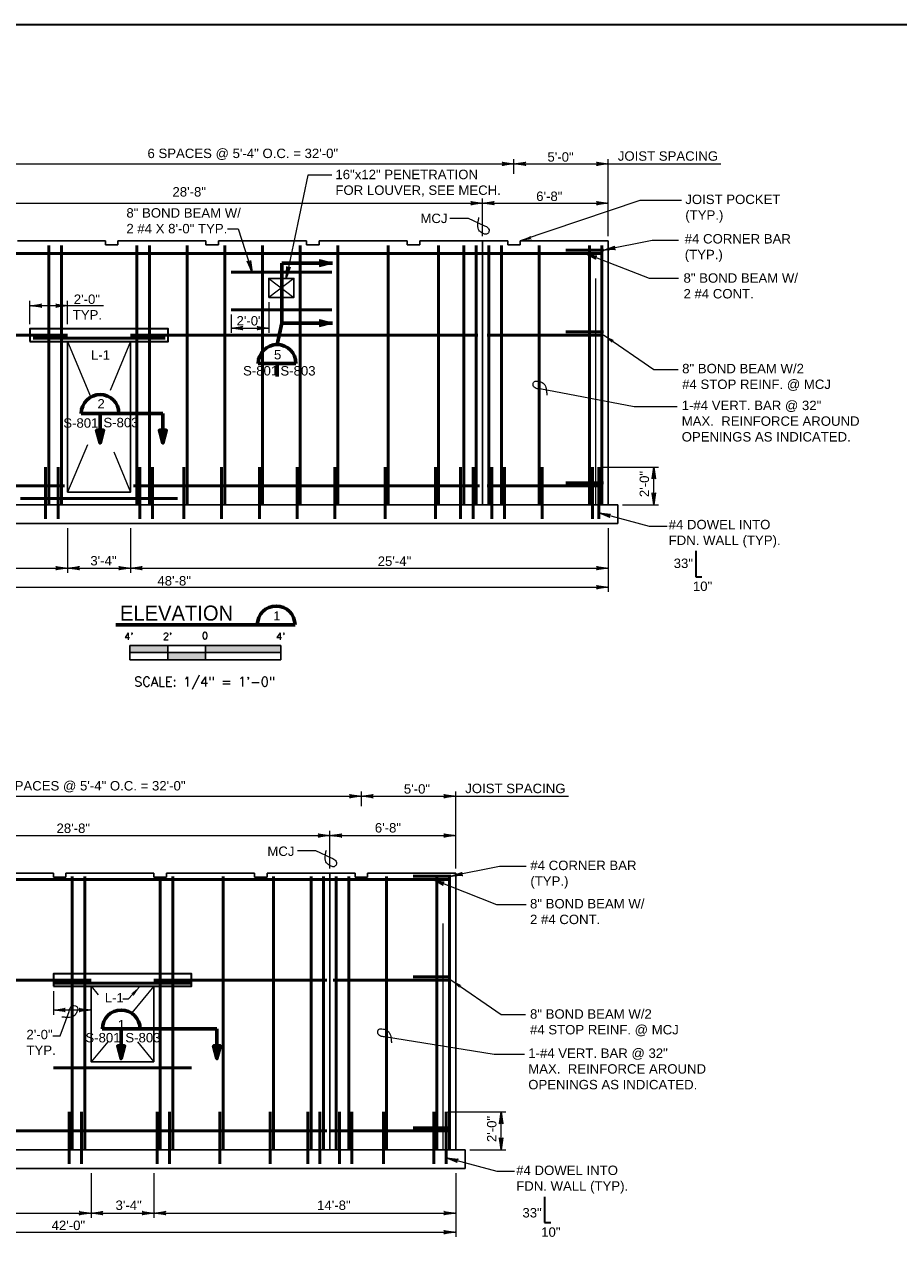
# Model space of a CAD drawing. Extents: x -1003 to 917, y -641 to 703.
# Tile 3 of 5: x -496 to 60, y -73 to 703. Entities that reach past the tile are written whole.
import ezdxf
from ezdxf.enums import TextEntityAlignment as Align

# ---------------------------------------------------------------- set-up
doc = ezdxf.new("R2010")
doc.units = 0
doc.header["$MEASUREMENT"] = 0
doc.linetypes.add('ACAD_ISO02W100', pattern=[180, 144, -36])
for name, color, linetype, lineweight in [('Level 1', 7, 'Continuous', 18), ('Level 15', 7, 'Continuous', 18), ('Level 16', 7, 'Continuous', 18), ('Level 40', 7, 'Continuous', 18), ('Level 45', 7, 'Continuous', 18), ('Level 46', 7, 'Continuous', 18), ('Level 5', 7, 'Continuous', 18), ('Level 50', 7, 'Continuous', 18)]:
    doc.layers.add(name, color=color, linetype=linetype, lineweight=lineweight)
doc.styles.add('NOTES', font='romans.shx')
doc.styles.add('Style-font002', font='font002.shx')

# ---------------------------------------------------------------- blocks, each defined once
blk = doc.blocks.new('SARROW')
at = {"layer": 'Level 40', "color": 2, "linetype": 'Continuous', "lineweight": 60, "flags": 128}
blk.add_lwpolyline([(0, 0), (-5.32, 1.42), (-5.32, -1.45), (0, 0), (-5.27, 1.32), (-5.28, -1.35), (-0.24, 0), (-5.17, 1.19), (-5.22, -1.22), (-0.49, 0), (-5.03, 1.03), (-5.09, -1.06), (-0.78, -0.02), (-4.9, 0.89), (-4.93, -0.9), (-1.11, -0.03), (-4.77, 0.73), (-4.84, -0.78), (-1.51, -0.05), (-4.61, 0.56), (-4.69, -0.62), (-1.97, -0.05), (-4.44, 0.36), (-4.56, -0.43), (-2.4, -0.06), (-4.27, 0.18), (-4.41, -0.3), (-2.85, -0.08), (-4.19, 0.02), (-4.28, -0.19), (-3.61, -0.09)], dxfattribs=at)
blk = doc.blocks.new('LARROW_1')
at = {"layer": 'Level 46', "linetype": 'Continuous', "lineweight": 18}
blk.add_hatch(color=1, dxfattribs=at).paths.add_polyline_path([(-4.92, -0.71), (-4.77, -0.59), (-4.55, -0.38), (-4.44, -0.19), (-4.42, 0), (-4.46, 0.21), (-4.57, 0.41), (-4.79, 0.61), (-4.93, 0.71), (0, 0)])
blk = doc.blocks.new('SQUIG')
at = {"layer": 'Level 46', "color": 1, "linetype": 'Continuous', "lineweight": 18}
blk.add_open_spline([(0, 0), (0.27, 0.05), (0.52, 0.06), (0.79, 0.07), (1.09, 0.07), (1.37, 0.05), (1.67, -0.02), (1.97, -0.08), (2.22, -0.21), (2.48, -0.4), (2.73, -0.58), (2.88, -0.83), (2.98, -1.08), (3.12, -1.45), (3.22, -1.81), (3.03, -2.28), (2.86, -2.72), (2.53, -2.94), (2.19, -3.02), (1.79, -3.11), (1.37, -3.14), (0.93, -3.1), (0.4, -3.06), (-0.06, -3), (-0.55, -2.83), (-0.82, -2.74), (-1.05, -2.61), (-1.26, -2.42), (-1.58, -2.14), (-1.84, -1.82), (-2.05, -1.46), (-2.23, -1.17), (-2.41, -0.87), (-2.52, -0.54), (-2.63, -0.16), (-2.74, 0.21), (-2.84, 0.59), (-2.98, 1.08), (-3.13, 1.58), (-3.22, 2.09)], degree=3, knots=[0, 0, 0, 0, 0.055452, 0.055452, 0.055452, 0.116751, 0.116751, 0.116751, 0.179846, 0.179846, 0.179846, 0.23874, 0.23874, 0.23874, 0.322672, 0.322672, 0.322672, 0.401005, 0.401005, 0.401005, 0.489164, 0.489164, 0.489164, 0.593709, 0.593709, 0.593709, 0.651097, 0.651097, 0.651097, 0.737788, 0.737788, 0.737788, 0.810321, 0.810321, 0.810321, 0.891923, 0.891923, 0.891923, 1, 1, 1, 1], dxfattribs=at)
blk = doc.blocks.new('LARROW')
at = {"color": 0, "linetype": 'ByBlock', "lineweight": -2, "flags": 128}
blk.add_lwpolyline([(-4.93, 0.71), (0, 0), (-4.92, -0.71), (-4.77, -0.59), (-4.55, -0.38), (-4.44, -0.19), (-4.42, 0), (-4.46, 0.21), (-4.57, 0.41), (-4.79, 0.61), (-4.93, 0.71), (-0.15, 0.01), (-4.76, -0.67), (-4.62, -0.56), (-4.39, -0.34), (-4.32, -0.06), (-4.37, 0.22), (-4.5, 0.41), (-4.67, 0.57), (-4.78, 0.65), (-0.41, 0.01), (-4.56, -0.59), (-4.41, -0.49), (-4.33, -0.37), (-4.25, -0.21), (-4.21, 0.01), (-4.23, 0.19), (-4.32, 0.33), (-4.5, 0.44), (-4.61, 0.58), (-0.71, 0.01), (-4.33, -0.5), (-4.17, -0.3), (-4.12, -0.06), (-4.14, 0.22), (-4.45, 0.51), (-1.05, 0.02), (-4.12, -0.41), (-4.07, -0.26), (-3.98, -0.04), (-4.04, 0.21), (-4.28, 0.43), (-1.36, 0.02), (-4.01, -0.31), (-3.92, -0.14), (-3.88, 0.04), (-4.07, 0.33), (-1.73, 0.02), (-3.85, -0.24), (-3.79, -0.11), (-3.77, 0.04), (-3.92, 0.25), (-2.17, 0.02), (-3.71, -0.15), (-3.67, 0.05), (-3.81, 0.17), (-2.53, 0.02), (-3.61, -0.09), (-3.63, 0.1), (-2.9, 0.02), (-3.57, -0.03), (-3.59, 0.03), (-3.36, 0.03)], dxfattribs=at)
blk = doc.blocks.new('LARROW_2')
at = {"layer": 'Level 46', "color": 1, "linetype": 'Continuous', "lineweight": 18, "flags": 128}
blk.add_lwpolyline([(-4.93, 0.71), (0, 0), (-4.92, -0.71), (-4.77, -0.59), (-4.55, -0.38), (-4.44, -0.19), (-4.42, 0), (-4.46, 0.21), (-4.57, 0.41), (-4.79, 0.61), (-4.93, 0.71), (-0.15, 0.01), (-4.76, -0.67), (-4.62, -0.56), (-4.39, -0.34), (-4.32, -0.06), (-4.37, 0.22), (-4.5, 0.41), (-4.67, 0.57), (-4.78, 0.65), (-0.41, 0.01), (-4.56, -0.59), (-4.41, -0.49), (-4.33, -0.37), (-4.25, -0.21), (-4.21, 0.01), (-4.23, 0.19), (-4.32, 0.33), (-4.5, 0.44), (-4.61, 0.58), (-0.71, 0.01), (-4.33, -0.5), (-4.17, -0.3), (-4.12, -0.06), (-4.14, 0.22), (-4.45, 0.51), (-1.05, 0.02), (-4.12, -0.41), (-4.07, -0.26), (-3.98, -0.04), (-4.04, 0.21), (-4.28, 0.43), (-1.36, 0.02), (-4.01, -0.31), (-3.92, -0.14), (-3.88, 0.04), (-4.07, 0.33), (-1.73, 0.02), (-3.85, -0.24), (-3.79, -0.11), (-3.77, 0.04), (-3.92, 0.25), (-2.17, 0.02), (-3.71, -0.15), (-3.67, 0.05), (-3.81, 0.17), (-2.53, 0.02), (-3.61, -0.09), (-3.63, 0.1), (-2.9, 0.02), (-3.57, -0.03), (-3.59, 0.03), (-3.36, 0.03)], dxfattribs=at)
blk = doc.blocks.new('LARROW_3')
at = {"layer": 'Level 46', "color": 1, "linetype": 'Continuous', "lineweight": 18, "flags": 128}
blk.add_lwpolyline([(-4.93, 0.71), (0, 0), (-4.92, -0.71), (-4.77, -0.59), (-4.55, -0.38), (-4.44, -0.19), (-4.42, 0), (-4.46, 0.21), (-4.57, 0.41), (-4.79, 0.61), (-4.93, 0.71), (-0.15, 0.01), (-4.76, -0.67), (-4.62, -0.56), (-4.39, -0.34), (-4.32, -0.06), (-4.37, 0.22), (-4.5, 0.41), (-4.67, 0.57), (-4.78, 0.65), (-0.41, 0.01), (-4.56, -0.59), (-4.41, -0.49), (-4.33, -0.37), (-4.25, -0.21), (-4.21, 0.01), (-4.23, 0.19), (-4.32, 0.33), (-4.5, 0.44), (-4.61, 0.58), (-0.71, 0.01), (-4.33, -0.5), (-4.17, -0.3), (-4.12, -0.06), (-4.14, 0.22), (-4.45, 0.51), (-1.05, 0.02), (-4.12, -0.41), (-4.07, -0.26), (-3.98, -0.04), (-4.04, 0.21), (-4.28, 0.43), (-1.36, 0.02), (-4.01, -0.31), (-3.92, -0.14), (-3.88, 0.04), (-4.07, 0.33), (-1.73, 0.02), (-3.85, -0.24), (-3.79, -0.11), (-3.77, 0.04), (-3.92, 0.25), (-2.17, 0.02), (-3.71, -0.15), (-3.67, 0.05), (-3.81, 0.17), (-2.53, 0.02), (-3.61, -0.09), (-3.63, 0.1), (-2.9, 0.02), (-3.57, -0.03), (-3.59, 0.03), (-3.36, 0.03)], dxfattribs=at)
blk = doc.blocks.new('S0014B')
for p, q in [((1, 0.002), (-1, 0.002)), ((-1, -0.185), (-1, 0.002)), ((-0.5, -0.185), (-0.5, 0)), ((0, -0.185), (0, 0)), ((1, 0.002), (1, -0.185)), ((1, -0.092), (-1, -0.092)), ((1, -0.185), (-1, -0.185))]:
    blk.add_line(p, q)
at = {"extrusion": (0, 0, -1)}
for points in [[(1, 0.002), (1, -0.092), (0.5, 0), (0.5, -0.092)], [(0, 0), (0, -0.092), (-1, 0.002), (-1, -0.092)], [(0.5, -0.092), (0.5, -0.185), (0, -0.092), (0, -0.185)]]:
    blk.add_solid(points, dxfattribs=at)
at = {"lineweight": 18, "style": 'NOTES'}
for s, p in [("4'", (-1.017, 0.125)), ("2'", (-0.502, 0.125)), ('0', (-0.007, 0.134)), ("4'", (0.997, 0.125))]:
    blk.add_text(s, height=0.0938, dxfattribs=at).set_placement(p, align=Align.MIDDLE_CENTER)
at = {"lineweight": 25, "style": 'NOTES'}
blk.add_text('SCALE: 1/4" = 1\'-0"', height=0.125, dxfattribs=at).set_placement((-0.009, -0.477), align=Align.MIDDLE_CENTER)

msp = doc.modelspace()

# ---------------------------------------------------------------- linework, layer by layer
at = {"layer": 'Level 1', "color": 3, "linetype": 'Continuous', "lineweight": 35}
msp.add_3dface([(-1002.62, 703.46), (917.4, 703.46), (917.4, -640.56), (-1002.62, -640.56)], dxfattribs=at)
at = {"layer": 'Level 15', "color": 7, "linetype": 'Continuous', "lineweight": 25}
for p, q in [((-444.33, 565.71), (-444.33, 563.21)), ((-444.33, 563.21), (-436.33, 563.21)), ((-436.33, 563.21), (-436.33, 565.71)), ((-380.33, 565.71), (-380.33, 563.21)), ((-380.33, 563.21), (-372.33, 563.21)), ((-372.33, 563.21), (-372.33, 565.71)), ((-316.33, 565.71), (-316.33, 563.21)), ((-316.33, 563.21), (-308.33, 563.21)), ((-308.33, 563.21), (-308.33, 565.71)), ((-252.33, 565.71), (-252.33, 563.21)), ((-252.33, 563.21), (-244.33, 563.21)), ((-244.33, 563.21), (-244.33, 565.71)), ((-204.33, 565.71), (-204.33, 397.71)), ((-188.33, 565.71), (-188.33, 563.21)), ((-188.33, 563.21), (-180.33, 563.21)), ((-180.33, 563.21), (-180.33, 565.71)), ((-124.33, 565.71), (-180.33, 565.71)), ((-124.33, 397.71), (-124.33, 565.71)), ((-714.33, 397.71), (-118.33, 397.71)), ((-118.33, 397.71), (-118.33, 385.71)), ((-714.33, 385.71), (-118.33, 385.71)), ((-477.43, 163.17), (-477.43, 160.67)), ((-469.43, 160.67), (-469.43, 163.17)), ((-413.43, 163.17), (-413.43, 160.67)), ((-405.43, 160.67), (-405.43, 163.17)), ((-349.43, 163.17), (-349.43, 160.67)), ((-341.43, 160.67), (-341.43, 163.17)), ((-301.43, 163.17), (-301.43, -12.83)), ((-285.43, 163.17), (-285.43, 160.67)), ((-277.43, 160.67), (-277.43, 163.17)), ((-221.43, 163.17), (-277.43, 163.17)), ((-221.43, -12.83), (-221.43, 163.17)), ((-477.43, 160.67), (-469.43, 160.67)), ((-413.43, 160.67), (-405.43, 160.67)), ((-349.43, 160.67), (-341.43, 160.67)), ((-285.43, 160.67), (-277.43, 160.67)), ((-731.43, -12.83), (-215.43, -12.83)), ((-215.43, -24.83), (-215.43, -12.83)), ((-731.43, -24.83), (-215.43, -24.83))]:
    msp.add_line(p, q, dxfattribs=at)
at = {"layer": 'Level 15', "color": 4, "linetype": 'Continuous', "lineweight": 50}
for p, q in [((-127.33, 559.72), (-151.33, 559.72)), ((-704.33, 557.71), (-128.33, 557.71)), ((-207.33, 505.71), (-428.33, 505.71)), ((-201.33, 505.72), (-128.33, 505.72)), ((-127.33, 507.72), (-151.33, 507.72)), ((-127.33, 411.72), (-151.33, 411.72)), ((-201.33, 409.72), (-128.33, 409.72)), ((-721.43, 159.16), (-225.43, 159.16)), ((-224.43, 161.18), (-248.43, 161.18)), ((-453.43, 95.18), (-581.43, 95.18)), ((-389.43, 93.18), (-477.43, 93.18)), ((-389.43, 95.18), (-413.43, 95.18)), ((-303.43, 95.18), (-397.43, 95.18)), ((-299.43, 95.18), (-225.43, 95.18)), ((-224.43, 97.18), (-248.43, 97.18)), ((-389.43, 39.18), (-477.43, 39.18)), ((-224.43, 1.18), (-248.43, 1.18)), ((-303.43, -0.82), (-645.43, -0.82)), ((-301.43, -0.82), (-225.43, -0.82))]:
    msp.add_line(p, q, dxfattribs=at)
at = {"layer": 'Level 15', "color": 7, "linetype": 'ACAD_ISO02W100', "lineweight": 18}
for p, q in [((-132.33, 397.71), (-132.33, 565.71)), ((-229.43, -12.83), (-229.43, 163.17))]:
    msp.add_line(p, q, dxfattribs=at)
at = {"layer": 'Level 15', "color": 7, "linetype": 'Continuous', "lineweight": 25, "flags": 128}
for points in [[(-444.33, 565.71), (-500.33, 565.71)], [(-380.33, 565.71), (-436.33, 565.71)], [(-316.33, 565.71), (-372.33, 565.71)], [(-252.33, 565.71), (-308.33, 565.71)], [(-188.33, 565.71), (-244.33, 565.71)], [(-477.43, 163.17), (-533.43, 163.17)], [(-413.43, 163.17), (-469.43, 163.17)], [(-349.43, 163.17), (-405.43, 163.17)], [(-285.43, 163.17), (-341.43, 163.17)]]:
    msp.add_lwpolyline(points, dxfattribs=at)
at = {"layer": 'Level 15', "color": 7, "linetype": 'Continuous', "lineweight": 35}
for points in [[(-492.33, 501.71), (-404.33, 501.71), (-404.33, 509.71), (-492.33, 509.71)], [(-477.43, 91.17), (-389.43, 91.17), (-389.43, 99.17), (-477.43, 99.17)]]:
    msp.add_3dface(points, dxfattribs=at)
at = {"layer": 'Level 16', "color": 2, "linetype": 'Continuous', "lineweight": 18}
for p, q in [((-340.33, 541.71), (-324.33, 529.71)), ((-324.33, 541.71), (-340.33, 529.71)), ((-468.33, 501.71), (-453.72, 466.63)), ((-428.33, 501.71), (-441.36, 470.45)), ((-455.78, 435.84), (-468.33, 405.71)), ((-439.03, 431.39), (-428.33, 405.71)), ((-453.43, 91.17), (-448.84, 85.67)), ((-413.43, 91.17), (-427.43, 74.36)), ((-442.79, 55.93), (-453.43, 43.17)), ((-423.94, 55.79), (-413.43, 43.17))]:
    msp.add_line(p, q, dxfattribs=at)
at = {"layer": 'Level 16', "color": 2, "linetype": 'Continuous', "lineweight": 25}
for points in [[(-340.33, 529.71), (-324.33, 529.71), (-324.33, 541.71), (-340.33, 541.71)], [(-468.33, 405.71), (-428.33, 405.71), (-428.33, 501.71), (-468.33, 501.71)], [(-413.43, 43.17), (-453.43, 43.17), (-453.43, 91.17), (-413.43, 91.17)]]:
    msp.add_3dface(points, dxfattribs=at)
at = {"layer": 'Level 40', "color": 2, "linetype": 'Continuous', "lineweight": 60}
for p, q in [((-332.05, 551.52), (-299.87, 551.52)), ((-332.05, 513.34), (-299.87, 513.34)), ((-347.03, 487.68), (-323.03, 487.68)), ((-335.05, 487.67), (-335.05, 479.41)), ((-459.67, 455.84), (-407.76, 455.84)), ((-447.67, 455.84), (-447.67, 436.98)), ((-407.76, 455.84), (-407.76, 436.98)), ((-446.28, 64.03), (-373.3, 64.03)), ((-434.28, 64.03), (-434.28, 45.16)), ((-373.3, 64.03), (-373.3, 45.16))]:
    msp.add_line(p, q, dxfattribs=at)
at = {"layer": 'Level 40', "color": 2, "linetype": 'Continuous', "lineweight": 60, "flags": 128}
msp.add_lwpolyline([(-332.05, 551.52), (-332.05, 513.34), (-335.03, 499.68)], dxfattribs=at)
at = {"layer": 'Level 40', "color": 2, "linetype": 'Continuous', "lineweight": 18, "flags": 128}
for points in [[(-299.87, 551.52), (-307.98, 553.68), (-307.98, 549.32), (-299.87, 551.52), (-307.9, 553.53), (-307.92, 549.47), (-300.23, 551.52), (-307.75, 553.33), (-307.82, 549.66), (-300.61, 551.52), (-307.54, 553.09), (-307.62, 549.92), (-301.06, 551.49), (-307.34, 552.88), (-307.38, 550.16), (-301.57, 551.48), (-307.14, 552.63), (-307.24, 550.33), (-302.17, 551.45), (-306.9, 552.36), (-307.02, 550.57), (-302.88, 551.45), (-306.63, 552.07), (-306.82, 550.87), (-303.52, 551.43), (-306.38, 551.8), (-306.59, 551.07), (-304.22, 551.4), (-306.26, 551.56), (-306.4, 551.24), (-305.38, 551.38)], [(-299.87, 513.34), (-307.98, 515.5), (-307.98, 511.13), (-299.87, 513.34), (-307.9, 515.35), (-307.92, 511.28), (-300.23, 513.34), (-307.75, 515.15), (-307.82, 511.48), (-300.61, 513.34), (-307.54, 514.91), (-307.62, 511.73), (-301.06, 513.31), (-307.34, 514.7), (-307.38, 511.97), (-301.57, 513.3), (-307.14, 514.45), (-307.24, 512.15), (-302.17, 513.27), (-306.9, 514.19), (-307.02, 512.39), (-302.88, 513.27), (-306.63, 513.88), (-306.82, 512.68), (-303.52, 513.25), (-306.38, 513.62), (-306.59, 512.88), (-304.22, 513.22), (-306.26, 513.38), (-306.4, 513.05), (-305.38, 513.19)]]:
    msp.add_lwpolyline(points, dxfattribs=at)
at = {"layer": 'Level 40', "color": 2, "linetype": 'Continuous', "lineweight": 60}
for centre in [(-335.03, 487.68), (-447.66, 455.85), (-434.26, 64.04)]:
    msp.add_arc(centre, 12, 0, 180, dxfattribs=at)
at = {"layer": 'Level 45', "color": 4, "linetype": 'Continuous', "lineweight": 50}
for p, q in [((-480.33, 562.71), (-480.33, 397.71)), ((-472.33, 562.71), (-472.33, 397.71)), ((-424.33, 562.71), (-424.33, 397.71)), ((-416.33, 562.71), (-416.33, 397.71)), ((-392.33, 562.71), (-392.33, 397.71)), ((-368.33, 562.71), (-368.33, 397.71)), ((-344.33, 562.71), (-344.33, 397.71)), ((-320.33, 562.71), (-320.33, 397.71)), ((-296.33, 562.71), (-296.33, 397.71)), ((-264.33, 562.71), (-264.33, 397.71)), ((-232.33, 562.71), (-232.33, 397.71)), ((-216.33, 562.71), (-216.33, 397.71)), ((-208.33, 562.71), (-208.33, 397.71)), ((-200.33, 562.71), (-200.33, 397.71)), ((-192.33, 562.71), (-192.33, 397.71)), ((-168.33, 562.71), (-168.33, 397.71)), ((-136.33, 562.71), (-136.33, 397.71)), ((-128.33, 562.71), (-128.33, 397.71)), ((-364.33, 545.71), (-300.33, 545.71)), ((-364.33, 521.71), (-300.33, 521.71)), ((-545.33, 505.71), (-468.33, 505.71)), ((-490.33, 503.71), (-406.33, 503.71)), ((-482.33, 421.71), (-482.33, 388.71)), ((-474.33, 421.71), (-474.33, 388.71)), ((-422.33, 421.71), (-422.33, 388.71)), ((-414.33, 421.71), (-414.33, 388.71)), ((-394.33, 421.71), (-394.33, 388.71)), ((-370.33, 421.71), (-370.33, 388.71)), ((-346.33, 421.71), (-346.33, 388.71)), ((-322.33, 421.71), (-322.33, 388.71)), ((-298.33, 421.71), (-298.33, 388.71)), ((-266.33, 421.71), (-266.33, 388.71)), ((-234.33, 421.71), (-234.33, 388.71)), ((-218.33, 421.71), (-218.33, 388.71)), ((-210.33, 421.71), (-210.33, 388.71)), ((-198.33, 421.71), (-198.33, 388.71)), ((-190.33, 421.71), (-190.33, 388.71)), ((-166.33, 421.71), (-166.33, 388.71)), ((-134.33, 421.71), (-134.33, 388.71)), ((-130.33, 421.71), (-130.33, 388.71)), ((-545.33, 409.71), (-470.33, 409.71)), ((-206.33, 409.71), (-426.33, 409.71)), ((-498.33, 401.71), (-398.33, 401.71)), ((-465.43, 161.17), (-465.43, -12.83)), ((-457.43, 161.17), (-457.43, -12.83)), ((-409.43, 158.67), (-409.43, -12.83)), ((-401.43, 161.17), (-401.43, -12.83)), ((-369.43, 161.17), (-369.43, -12.83)), ((-337.43, 161.17), (-337.43, -12.83)), ((-313.43, 161.17), (-313.43, -12.83)), ((-305.43, 161.17), (-305.43, -12.83)), ((-297.43, 161.17), (-297.43, -12.83)), ((-289.43, 161.17), (-289.43, -12.83)), ((-265.43, 161.17), (-265.43, -12.83)), ((-233.43, 161.17), (-233.43, -12.83)), ((-225.43, 161.17), (-225.43, -12.83)), ((-467.43, 11.17), (-467.43, -21.83)), ((-459.43, 11.17), (-459.43, -21.83)), ((-411.43, 11.17), (-411.43, -21.83)), ((-403.43, 11.17), (-403.43, -21.83)), ((-371.43, 11.17), (-371.43, -21.83)), ((-339.43, 11.17), (-339.43, -21.83)), ((-315.43, 11.17), (-315.43, -21.83)), ((-307.93, 11.17), (-307.93, -21.83)), ((-295.43, 11.17), (-295.43, -21.83)), ((-287.43, 11.17), (-287.43, -21.83)), ((-267.43, 11.17), (-267.43, -21.83)), ((-235.43, 11.17), (-235.43, -21.83)), ((-227.43, 11.17), (-227.43, -21.83))]:
    msp.add_line(p, q, dxfattribs=at)
at = {"layer": 'Level 45', "color": 4, "linetype": 'Continuous', "lineweight": 35}
for p, q in [((-68.7, 368.35), (-68.7, 351.85)), ((-68.7, 351.85), (-64.7, 351.85)), ((-164.94, -42.76), (-164.94, -59.26)), ((-164.94, -59.26), (-160.94, -59.26))]:
    msp.add_line(p, q, dxfattribs=at)
at = {"layer": 'Level 46', "color": 1, "linetype": 'Continuous', "lineweight": 18}
for p, q in [((-473.02, 59.72), (-467.41, 75.15)), ((-477.84, 59.72), (-473.02, 59.72))]:
    msp.add_line(p, q, dxfattribs=at)
at = {"layer": 'Level 46', "color": 1, "linetype": 'Continuous', "lineweight": 18, "flags": 128}
for points in [[(-300.22, 607.43), (-315.5, 607.43), (-329.25, 541.71)], [(-77.77, 591.34), (-104.23, 591.34), (-180.33, 565.71)], [(-225.04, 580.16), (-213.45, 580.16), (-203.58, 575.44)], [(-366.68, 573.41), (-359.81, 573.41), (-351.02, 545.71)], [(-79.56, 565.92), (-96.41, 565.92), (-127.33, 559.72)], [(-79.56, 541.65), (-98.06, 541.65), (-138.96, 557.72)], [(-79.92, 483.56), (-95.37, 483.56), (-127.33, 505.72)], [(-80.57, 460.12), (-107.75, 460.12), (-167.79, 471.37)], [(-86.81, 383.88), (-98.01, 383.88), (-130.33, 392.58)], [(-322.14, 177.62), (-310.55, 177.62), (-300.67, 172.89)], [(-176.65, 167.38), (-193.51, 167.38), (-224.43, 161.18)], [(-176.65, 143.11), (-195.15, 143.11), (-236.06, 159.18)], [(-177.01, 73.02), (-192.47, 73.02), (-224.43, 95.18)], [(-433.23, 83.2), (-429.55, 83.2), (-422.18, 91.17)], [(-177.66, 47.78), (-196.85, 47.78), (-266.71, 59.07)], [(-183.9, -26.66), (-195.1, -26.66), (-227.43, -17.96)]]:
    msp.add_lwpolyline(points, dxfattribs=at)
at = {"layer": 'Level 5', "color": 6, "linetype": 'Continuous', "lineweight": 60}
msp.add_line((-437.62, 321.25), (-323.62, 321.25), dxfattribs=at)
msp.add_arc((-335.64, 321.24), 12, 0, 180, dxfattribs=at)
at = {"layer": 'Level 50', "color": 1, "linetype": 'Continuous', "lineweight": 18}
for p, q in [((-568.33, 614.67), (-184.33, 614.67)), ((-184.33, 608.35), (-184.33, 617.67)), ((-184.33, 614.67), (-124.33, 614.67)), ((-124.33, 568.71), (-124.33, 617.67)), ((-124.33, 614.67), (-52.62, 614.67)), ((-124.33, 602.42), (-124.33, 602.42)), ((-124.33, 602.42), (-124.33, 602.42)), ((-204.33, 568.71), (-204.33, 592.62)), ((-124.33, 568.71), (-124.33, 592.62)), ((-548.33, 589.63), (-204.33, 589.63)), ((-204.33, 589.63), (-124.33, 589.63)), ((-492.33, 512.7), (-492.33, 527.39)), ((-468.33, 524.4), (-492.33, 524.4)), ((-468.33, 512.7), (-468.33, 527.39)), ((-445.56, 524.4), (-468.33, 524.4)), ((-340.33, 526.73), (-340.33, 507.13)), ((-364.33, 518.73), (-364.33, 507.13)), ((-364.33, 510.12), (-364.33, 510.12)), ((-364.33, 510.12), (-340.33, 510.12)), ((-129.34, 421.71), (-92.41, 421.71)), ((-95.4, 397.71), (-95.4, 421.71)), ((-115.34, 397.71), (-92.41, 397.71)), ((-468.33, 382.72), (-468.33, 354.38)), ((-428.33, 382.72), (-428.33, 354.38)), ((-124.33, 382.72), (-124.33, 342.16)), ((-124.33, 382.72), (-124.33, 354.38)), ((-644.33, 357.37), (-468.33, 357.37)), ((-468.33, 357.37), (-428.33, 357.37)), ((-428.33, 357.37), (-124.33, 357.37)), ((-708.33, 345.15), (-124.33, 345.15)), ((-665.43, 212.13), (-281.43, 212.13)), ((-281.43, 205.81), (-281.43, 215.12)), ((-281.43, 212.13), (-221.43, 212.13)), ((-221.43, 166.16), (-221.43, 215.12)), ((-221.43, 212.13), (-149.72, 212.13)), ((-221.43, 199.88), (-221.43, 199.88)), ((-221.43, 199.88), (-221.43, 199.88)), ((-645.43, 187.08), (-309.43, 187.08)), ((-309.43, 187.08), (-221.43, 187.08)), ((-301.43, 166.16), (-301.43, 190.08)), ((-221.43, 166.16), (-221.43, 190.08)), ((-477.43, 88.17), (-477.43, 73.08)), ((-453.43, 76.08), (-477.43, 76.08)), ((-226.43, 11.17), (-189.5, 11.17)), ((-192.5, -12.83), (-192.5, 11.17)), ((-212.43, -12.83), (-189.5, -12.83)), ((-453.43, -27.83), (-453.43, -56.16)), ((-413.43, -27.83), (-413.43, -56.16)), ((-221.43, -27.83), (-221.43, -68.38)), ((-221.43, -27.83), (-221.43, -56.16)), ((-581.43, -53.17), (-437.43, -53.17)), ((-437.43, -53.17), (-397.43, -53.17)), ((-437.43, -53.17), (-221.43, -53.17)), ((-725.43, -65.39), (-221.43, -65.39))]:
    msp.add_line(p, q, dxfattribs=at)

# ---------------------------------------------------------------- block references
at = {"xscale": 48, "yscale": 48, "zscale": 48}
msp.add_blockref('S0014B', (-380.66, 307.96), dxfattribs=at)
at = {"layer": 'Level 40', "color": 2, "linetype": 'Continuous', "lineweight": 60, "xscale": 1.524, "yscale": 1.524, "zscale": 1.524, "rotation": 270}
for p in [(-447.67, 436.98), (-407.76, 436.98), (-434.28, 45.16), (-373.3, 45.16)]:
    msp.add_blockref('SARROW', p, dxfattribs=at)
at = {"layer": 'Level 46', "color": 1, "linetype": 'Continuous', "lineweight": 18}
for name, p, xscale, yscale, zscale, rotation in [('SQUIG', (-203.58, 575.44), 1.524000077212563, 1.524000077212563, 1.524000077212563, 334.4102472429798), ('LARROW_1', (-180.33, 565.71), 1.524000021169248, 1.524000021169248, 1.524000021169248, 196.1509414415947), ('LARROW_2', (-127.33, 559.72), 1.523999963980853, 1.523999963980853, 1.523999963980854, 191.3358997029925), ('LARROW_3', (-351.02, 545.71), 1.524000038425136, 1.524000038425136, 1.524000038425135, 285.4915001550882), ('LARROW_2', (-138.96, 557.72), 1.523999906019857, 1.523999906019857, 1.523999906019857, 158.5505695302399), ('LARROW_3', (-329.25, 541.71), 1.5239999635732, 1.523999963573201, 1.5239999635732, 258.8426531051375), ('LARROW_1', (-127.33, 505.72), 1.523999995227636, 1.523999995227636, 1.523999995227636, 145.2556004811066), ('SQUIG', (-167.79, 471.37), 1.523999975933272, 1.523999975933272, 1.523999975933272, 171.6273610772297), ('LARROW_3', (-130.33, 392.58), 1.523999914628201, 1.523999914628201, 1.523999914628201, 164.9441320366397), ('SQUIG', (-300.67, 172.89), 1.524000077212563, 1.524000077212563, 1.524000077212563, 334.4102472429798), ('LARROW_2', (-224.43, 161.18), 1.523999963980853, 1.523999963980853, 1.523999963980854, 191.3358997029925), ('LARROW_2', (-236.06, 159.18), 1.523999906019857, 1.523999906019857, 1.523999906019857, 158.5505695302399), ('LARROW_1', (-224.43, 95.18), 1.523999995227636, 1.523999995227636, 1.523999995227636, 145.2556004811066), ('LARROW_1', (-422.18, 91.17), 1.524000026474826, 1.524000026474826, 1.524000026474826, 47.24369462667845), ('SQUIG', (-467.41, 75.15), 1.523999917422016, 1.523999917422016, 1.523999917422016, 70.03067665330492), ('SQUIG', (-266.71, 59.07), 1.523999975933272, 1.523999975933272, 1.523999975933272, 171.6273610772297), ('LARROW_3', (-227.43, -17.96), 1.523999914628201, 1.523999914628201, 1.523999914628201, 164.9441320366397)]:
    msp.add_blockref(name, p, dxfattribs=dict(at, xscale=xscale, yscale=yscale, zscale=zscale, rotation=rotation))
at = {"layer": 'Level 50', "color": 1, "linetype": 'Continuous', "lineweight": 18, "zscale": 0.03175}
for p, xscale, yscale in [((-184.33, 614.67), 1.519736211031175, 1.47049861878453), ((-124.33, 614.67), 1.519736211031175, 1.47049861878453), ((-204.33, 589.63), 1.519736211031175, 1.47049861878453), ((-124.33, 589.63), 1.519736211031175, 1.47049861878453), ((-468.33, 524.4), 1.514558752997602, 1.465499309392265), ((-340.33, 510.12), 1.514558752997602, 1.465499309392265), ((-468.33, 357.37), 1.519736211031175, 1.47049861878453), ((-428.33, 357.37), 1.519736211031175, 1.47049861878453), ((-124.33, 357.37), 1.519736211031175, 1.47049861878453), ((-124.33, 345.15), 1.519736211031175, 1.47049861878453), ((-281.43, 212.13), 1.519736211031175, 1.47049861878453), ((-221.43, 212.13), 1.519736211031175, 1.47049861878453), ((-301.43, 187.08), 1.519736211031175, 1.47049861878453), ((-221.43, 187.08), 1.519736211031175, 1.47049861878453), ((-453.43, 76.08), 1.519736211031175, 1.47049861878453), ((-453.43, -53.17), 1.519736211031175, 1.47049861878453), ((-413.43, -53.17), 1.519736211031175, 1.47049861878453), ((-221.43, -53.17), 1.519736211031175, 1.47049861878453), ((-221.43, -65.39), 1.519736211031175, 1.47049861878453)]:
    msp.add_blockref('LARROW', p, dxfattribs=dict(at, xscale=xscale, yscale=yscale))
for p, xscale, yscale, rotation in [((-184.33, 614.67), 1.519736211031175, 1.47049861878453, 180), ((-204.33, 589.63), 1.519736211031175, 1.47049861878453, 180), ((-492.33, 524.4), 1.514558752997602, 1.465499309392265, 180), ((-364.33, 510.12), 1.514558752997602, 1.465499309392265, 180), ((-95.4, 421.71), 1.519736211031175, 1.47049861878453, 90), ((-95.4, 397.71), 1.519736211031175, 1.47049861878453, 270), ((-468.33, 357.37), 1.519736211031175, 1.47049861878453, 180), ((-428.33, 357.37), 1.519736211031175, 1.47049861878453, 180), ((-281.43, 212.13), 1.519736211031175, 1.47049861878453, 180), ((-301.43, 187.08), 1.519736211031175, 1.47049861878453, 180), ((-477.43, 76.08), 1.519736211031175, 1.47049861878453, 180), ((-192.5, 11.17), 1.519736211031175, 1.47049861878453, 90), ((-192.5, -12.83), 1.519736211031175, 1.47049861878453, 270), ((-453.43, -53.17), 1.519736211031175, 1.47049861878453, 180), ((-413.43, -53.17), 1.519736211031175, 1.47049861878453, 180)]:
    msp.add_blockref('LARROW', p, dxfattribs=dict(at, xscale=xscale, yscale=yscale, rotation=rotation))

# ---------------------------------------------------------------- texts
at = {"layer": 'Level 40', "color": 2, "linetype": 'Continuous', "lineweight": 35, "char_height": 6, "attachment_point": 1, "style": 'NOTES'}
for s, insert, line_spacing_factor in [('\\fArial|b0|i0|c0|p39;5', (-337.04, 496.22), 0.725792), ('\\fArial|b0|i0|c0|p39;S-801', (-356.72, 485.98), 0.731627), ('\\fArial|b0|i0|c0|p39;S-803', (-332.95, 485.95), 0.731627), ('\\fArial|b0|i0|c0|p39;2', (-449.38, 464.96), 0.725792), ('\\fArial|b0|i0|c0|p39;S-801', (-471.11, 452.73), 0.728704), ('\\fArial|b0|i0|c0|p39;S-803', (-445.59, 453.01), 0.728704), ('\\fArial|b0|i0|c0|p39;1', (-436.47, 69.74), 0.728704), ('\\fArial|b0|i0|c0|p39;S-801', (-457.04, 61.48), 0.734563), ('\\fArial|b0|i0|c0|p39;S-803', (-431.61, 61.48), 0.734563)]:
    msp.add_mtext(s, dxfattribs=dict(at, insert=insert, line_spacing_factor=line_spacing_factor))
at = {"layer": 'Level 46', "color": 1, "linetype": 'Continuous', "lineweight": 25, "char_height": 6, "attachment_point": 1, "style": 'NOTES'}
for s, insert in [('\\fArial|b0|i0|c0|p39;JOIST POCKET\\P(TYP.)', (-75.31, 595.08)), ('\\fArial|b0|i0|c0|p39;8" BOND BEAM W/\\P2 #4 X 8\'-0" TYP.', (-430.95, 586.47)), ('\\fArial|b0|i0|c0|p39;8" BOND BEAM W/\\P2 #4 CONT.', (-76.45, 545.01)), ('\\fArial|b0|i0|c0|p39;8" BOND BEAM W/2\\P#4 STOP REINF. @ MCJ', (-77.31, 487.38)), ('\\fArial|b0|i0|c0|p39;1-#4 VERT. BAR @ 32"\\PMAX.  REINFORCE AROUND\\POPENINGS AS INDICATED.', (-77.59, 463.94)), ('\\fArial|b0|i0|c0|p39;8" BOND BEAM W/\\P2 #4 CONT.', (-174.12, 146.75)), ('\\fArial|b0|i0|c0|p39;8" BOND BEAM W/2\\P#4 STOP REINF. @ MCJ', (-174.12, 76.56)), ('\\fArial|b0|i0|c0|p39;1-#4 VERT. BAR @ 32"\\PMAX.  REINFORCE AROUND\\POPENINGS AS INDICATED.', (-175.25, 51.6))]:
    msp.add_mtext(s, dxfattribs=dict(at, insert=insert))
at = {"layer": 'Level 46', "color": 1, "linetype": 'Continuous', "lineweight": 25, "insert": (-444.71, 86.88), "char_height": 6, "attachment_point": 1, "line_spacing_factor": 0.731627, "style": 'NOTES'}
msp.add_mtext('\\fArial|b0|i0|c0|p39;L-1', dxfattribs=at)
at = {"layer": 'Level 5', "color": 6, "linetype": 'Continuous', "lineweight": 60, "style": 'Style-font002', "width": 0.99988}
msp.add_text('ELEVATION', height=9.6, dxfattribs=at).set_placement((-363.03, 323.94), align=Align.RIGHT)
at = {"layer": 'Level 5', "color": 6, "linetype": 'Continuous', "lineweight": 35, "style": 'Style-font002'}
msp.add_text('1', height=5.76, dxfattribs=at).set_placement((-335.25, 326.95), align=Align.MIDDLE_CENTER)
at = {"layer": 'Level 50', "color": 1, "linetype": 'Continuous', "lineweight": 25, "char_height": 6, "attachment_point": 1, "style": 'NOTES'}
for s, insert, line_spacing_factor in [('\\fArial|b0|i0|c0|p39;6 SPACES @ 5\'-4" O.C. = 32\'-0"', (-417.53, 624.36), 0.734563), ('\\fArial|b0|i0|c0|p39;5\'-0"', (-163.04, 622.08), 0.734563), ('\\fArial|b0|i0|c0|p39;JOIST SPACING', (-118.25, 622.66), 0.734563), ('\\fArial|b0|i0|c0|p39;28\'-8"', (-401.64, 599.88), 0.734563), ('\\fArial|b0|i0|c0|p39;6\'-8"', (-170.19, 597.04), 0.734563), ('\\fArial|b0|i0|c0|p39;MCJ', (-243.86, 582.99), 0.731627), ('\\fArial|b0|i0|c0|p39;2\'-0"', (-464.42, 531.51), 0.725792), ('\\fArial|b0|i0|c0|p39;TYP.', (-465.08, 521.59), 0.725792), ('\\fArial|b0|i0|c0|p39;2\'-0"', (-360.88, 517.79), 0.725792), ('\\fArial|b0|i0|c0|p39;L-1', (-453.47, 496.04), 0.722892), ('\\fArial|b0|i0|c0|p39;3\'-4"', (-453.89, 365.07), 0.725792), ('\\fArial|b0|i0|c0|p39;25\'-4"', (-271.04, 364.78), 0.728704), ('\\fArial|b0|i0|c0|p39;33"', (-82.71, 363.41), 0.731627), ('\\fArial|b0|i0|c0|p39;48\'-8"', (-411.21, 352.28), 0.728704), ('\\fArial|b0|i0|c0|p39;10"', (-70.49, 348.83), 0.728704), ('\\fArial|b0|i0|c0|p39;6 SPACES @ 5\'-4" O.C. = 32\'-0"', (-514.62, 221.81), 0.73751), ('\\fArial|b0|i0|c0|p39;5\'-0"', (-254.4, 219.82), 0.734563), ('\\fArial|b0|i0|c0|p39;JOIST SPACING', (-215.34, 220.12), 0.734563), ('\\fArial|b0|i0|c0|p39;28\'-8"', (-475.41, 194.78), 0.734563), ('\\fArial|b0|i0|c0|p39;6\'-8"', (-272.87, 195.06), 0.740469), ('\\fArial|b0|i0|c0|p39;MCJ', (-341.24, 180.16), 0.740469), ('\\fArial|b0|i0|c0|p39;3\'-4"', (-437.85, -45.19), 0.731627), ('\\fArial|b0|i0|c0|p39;14\'-8"', (-309.6, -45.19), 0.728704), ('\\fArial|b0|i0|c0|p39;33"', (-178.95, -49.97), 0.728704), ('\\fArial|b0|i0|c0|p39;42\'-0"', (-478.55, -57.98), 0.728704), ('\\fArial|b0|i0|c0|p39;10"', (-167.02, -62.28), 0.725792)]:
    msp.add_mtext(s, dxfattribs=dict(at, insert=insert, line_spacing_factor=line_spacing_factor))
for s, insert in [('\\fArial|b0|i0|c0|p39;16"x12" PENETRATION\\PFOR LOUVER, SEE MECH.', (-297.94, 610.93)), ('\\fArial|b0|i0|c0|p39;#4 CORNER BAR\\P(TYP.)', (-75.66, 569.97)), ('\\fArial|b0|i0|c0|p39;#4 DOWEL INTO \\PFDN. WALL (TYP).', (-85.9, 388.08)), ('\\fArial|b0|i0|c0|p39;#4 CORNER BAR\\P(TYP.)', (-173.89, 171.14)), ('\\fArial|b0|i0|c0|p39;2\'-0"\\PTYP.', (-494.54, 63.48)), ('\\fArial|b0|i0|c0|p39;#4 DOWEL INTO \\PFDN. WALL (TYP).', (-182.9, -22.95))]:
    msp.add_mtext(s, dxfattribs=dict(at, insert=insert))
at = {"layer": 'Level 50', "color": 1, "linetype": 'Continuous', "lineweight": 25, "char_height": 6, "attachment_point": 1, "rotation": 90, "style": 'NOTES'}
for insert, line_spacing_factor in [((-104.39, 402.55), 0.728704), ((-201.48, -7.99), 0.725792)]:
    msp.add_mtext('\\fArial|b0|i0|c0|p39;2\'-0"', dxfattribs=dict(at, insert=insert, line_spacing_factor=line_spacing_factor))

doc.saveas('drawing.dxf')
